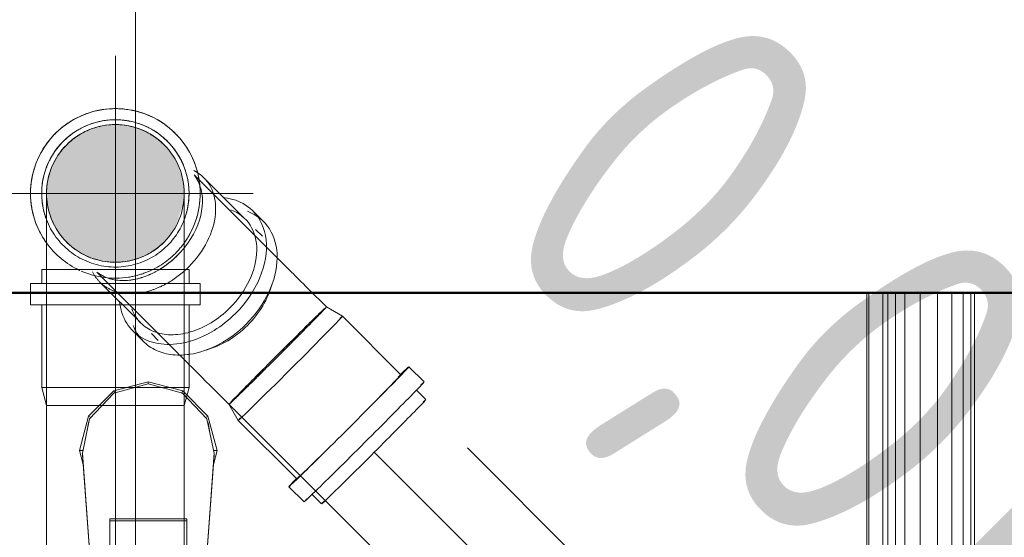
# Model space of a CAD drawing. Header units: millimetres. Extents: x -121 to 21670, y 1231 to 39176.
# Tile 54 of 72: x 17871 to 18229, y 35609 to 35797. Entities that reach past the tile are written whole.
import ezdxf

# ---------------------------------------------------------------- set-up
doc = ezdxf.new("R2010")
doc.units = ezdxf.units.MM
for name, pattern in [('ADSK_Осевая', [700, 500, -100, 0, -100]), ('ADSK_Скрыто', [300, 150, -150]), ('ADSK_Штриховая_ш3 п1_5', [225, 150, -75])]:
    doc.linetypes.add(name, pattern=pattern)
for name, color, linetype, lineweight in [('A-DETL-____-HDLN', 90, 'ADSK_Скрыто', 9), ('A-DETL-____-MBND', 5, 'ADSK_Штриховая_ш3 п1_5', 20), ('A-WALL-____-MCUT', 113, 'Continuous', 50), ('A-WALL-____-OTLN', 113, 'Continuous', 20), ('M-EQPM-____-OTLN', 50, 'Continuous', 20), ('P-PIPE-____-CNTR', 3, 'ADSK_Осевая', 20), ('P-PIPE-____-IDEN', 2, 'Continuous', 20), ('P-PIPE-____-OTLN', 3, 'Continuous', 20)]:
    doc.layers.add(name, color=color, linetype=linetype, lineweight=lineweight)
doc.styles.add('GOST Common_1', font='GOST_Common.ttf', dxfattribs={"width": 0.9, "height": 125})

# ---------------------------------------------------------------- blocks, each defined once
blk = doc.blocks.new('Прямая форма - V line-610148-В_Этаж 02_Канализация')
at = {"layer": 'A-WALL-____-MCUT', "color": 9}
blk.add_line((1000, -100), (4180, -100), dxfattribs=at)
blk = doc.blocks.new('Прямая форма - SW - 014-610149-В_Этаж 02_Канализация')
blk.add_blockref('Прямая форма - V line-610148-В_Этаж 02_Канализация', (0, 0))
blk = doc.blocks.new('Прямая форма - V line-609016-В_Этаж 02_Канализация')
at = {"layer": 'M-EQPM-____-OTLN', "color": 253}
for p, q in [((260.84, -183.27), (260.84, 0)), ((260.87, 0), (260.87, -183.24)), ((261.6, -183.27), (261.6, 0)), ((266.64, -183.27), (266.64, 0)), ((268.48, -183.27), (268.48, 0)), ((271.3, -183.27), (271.3, 0)), ((274.68, -183.27), (274.68, 0)), ((280.15, -183.27), (280.15, 0)), ((286.45, -183.27), (286.45, 0)), ((291.73, -183.27), (291.73, 0)), ((295.82, -183.27), (295.82, 0)), ((298.6, -183.27), (298.6, 0)), ((299.99, -183.27), (299.99, 0)), ((-12.5, -35.67), (-21.65, -44.82)), ((0, -32.32), (-12.5, -35.67)), ((-12.5, -35.67), (-12.03, -36.48)), ((0, -33.04), (-12.47, -36.48)), ((0, -33.04), (0, -32.32)), ((12.5, -35.67), (0, -32.32)), ((12.47, -36.48), (0, -33.04)), ((12.03, -36.48), (12.5, -35.67)), ((12.5, -35.67), (21.65, -44.82)), ((-12.47, -36.48), (-21.3, -45.8)), ((21.3, -45.79), (12.47, -36.48)), ((-25, -57.32), (-21.65, -44.82)), ((-23.89, -58.26), (-21.3, -45.8)), ((-21.65, -44.82), (-20.82, -45.3)), ((21.65, -44.82), (20.82, -45.3)), ((23.89, -58.26), (21.3, -45.79)), ((21.65, -44.82), (25, -57.32)), ((-21.73, -47.12), (-22.2, -50.13)), ((22.2, -50.13), (21.73, -47.12)), ((-23.65, -62.37), (-25, -57.32)), ((-25, -57.32), (-23.7, -57.32)), ((-23.89, -59.01), (-23.89, -58.26)), ((-20.95, -98.41), (-23.89, -58.26)), ((-23.89, -59.01), (-20.95, -99.15)), ((20.95, -98.41), (23.89, -58.26)), ((23.89, -59.01), (20.95, -99.15)), ((25, -57.32), (23.65, -62.37)), ((25, -57.32), (23.7, -57.32)), ((23.89, -59.01), (23.89, -58.26)), ((-14, -82.11), (14, -82.11)), ((-14, -96.93), (-14, -82.11)), ((14, -82.11), (14, -96.93)), ((14, -82.86), (-14, -82.86))]:
    blk.add_line(p, q, dxfattribs=at)
blk = doc.blocks.new('Прямая форма - FU - 054-610380-В_Этаж 02_Канализация')
blk.add_blockref('Прямая форма - V line-609016-В_Этаж 02_Канализация', (0, 0))
blk = doc.blocks.new('V line_ifc_RVT-1-В_Этаж 02_Канализация')
at = {"layer": 'A-WALL-____-OTLN', "color": 253, "lineweight": 20}
blk.add_blockref('Прямая форма - SW - 014-610149-В_Этаж 02_Канализация', (36123.24, 35797.63), dxfattribs=at)
at = {"layer": 'M-EQPM-____-OTLN', "color": 253, "lineweight": 20}
blk.add_blockref('Прямая форма - FU - 054-610380-В_Этаж 02_Канализация', (37995.19, 35697.63), dxfattribs=at)
blk = doc.blocks.new('ADSK_ППР_Отвод канализационный - Отвод раструбный-1631686-В_Этаж 02_Канализация')
at = {"layer": 'A-DETL-____-HDLN', "color": 12, "flags": 128}
for points in [[(37958.24, 35733.71), (37958.24, 35733.69), (37958.24, 35733.63), (37958.24, 35733.52), (37958.24, 35733.37)], [(38008.24, 35733.33), (38008.24, 35733.48), (38008.24, 35733.6), (38008.24, 35733.68), (38008.24, 35733.71), (38008.24, 35733.71)]]:
    blk.add_lwpolyline(points, dxfattribs=at)
at = {"layer": 'A-DETL-____-HDLN', "color": 12}
for start, end in [(125.0049, 127.1875), (120, 124.5503), (123.1576, 124.4513), (55.4497, 60), (55.5487, 56.8424), (52.8125, 54.9951), (127.7012, 135), (127.7999, 128.6079), (45.2695, 52.2988), (51.3921, 52.2001), (168.8794, 181.5617), (357.2414, 11.1206)]:
    blk.add_arc((37983.24, 35733.71), 25, start, end, dxfattribs=at)
at = {"layer": 'P-PIPE-____-OTLN', "color": 22}
for p, q in [((37956.49, 35706.04), (37956.49, 35701.04)), ((38009.99, 35706.04), (37956.49, 35706.04)), ((37958.24, 35707.39), (37958.24, 35656.71)), ((38008.24, 35656.71), (38008.24, 35707.39)), ((38009.99, 35701.04), (38009.99, 35706.04)), ((37952.44, 35701.04), (37952.44, 35693.24)), ((38014.04, 35701.04), (37952.44, 35701.04)), ((38014.04, 35693.24), (38014.04, 35701.04)), ((38014.04, 35693.24), (37952.44, 35693.24)), ((37956.49, 35693.24), (37956.49, 35663.24)), ((38009.99, 35663.24), (38009.99, 35693.24)), ((37956.49, 35663.24), (37958.24, 35656.71)), ((38009.99, 35663.24), (37956.49, 35663.24)), ((38008.24, 35656.71), (38009.99, 35663.24)), ((37958.24, 35656.71), (37962.86, 35656.71)), ((37963.01, 35656.71), (37963.45, 35656.71)), ((37963.43, 35656.71), (37975.46, 35656.71)), ((37975.83, 35656.71), (37983.24, 35656.71)), ((37983.24, 35656.71), (37990.65, 35656.71)), ((37991.02, 35656.71), (38003.05, 35656.71)), ((38003.02, 35656.71), (38003.46, 35656.71)), ((38003.62, 35656.71), (38008.24, 35656.71))]:
    blk.add_line(p, q, dxfattribs=at)
at = {"layer": 'P-PIPE-____-OTLN', "color": 22, "flags": 128}
for points in [[(37958.24, 35733.37), (37958.24, 35733.18), (37958.24, 35732.96), (37958.24, 35732.68), (37958.24, 35732.37), (37958.24, 35732.02), (37958.24, 35731.63), (37958.24, 35731.2), (37958.24, 35730.74), (37958.24, 35730.23), (37958.24, 35729.69), (37958.24, 35729.11), (37958.24, 35728.5), (37958.24, 35727.86), (37958.24, 35727.18), (37958.24, 35726.47), (37958.24, 35725.73), (37958.24, 35724.96), (37958.24, 35724.16), (37958.24, 35723.34), (37958.24, 35722.49), (37958.24, 35721.61), (37958.24, 35720.72), (37958.24, 35719.8), (37958.24, 35718.86), (37958.24, 35717.9), (37958.24, 35716.93), (37958.24, 35715.94), (37958.24, 35714.94), (37958.24, 35713.92), (37958.24, 35712.9), (37958.24, 35711.87), (37958.24, 35710.83), (37958.24, 35709.78), (37958.24, 35708.73), (37958.24, 35707.68), (37958.24, 35707.39)], [(38008.24, 35707.39), (38008.24, 35708.45), (38008.24, 35709.5), (38008.24, 35710.54), (38008.24, 35711.59), (38008.24, 35712.62), (38008.24, 35713.65), (38008.24, 35714.67), (38008.24, 35715.67), (38008.24, 35716.66), (38008.24, 35717.64), (38008.24, 35718.6), (38008.24, 35719.55), (38008.24, 35720.47), (38008.24, 35721.37), (38008.24, 35722.25), (38008.24, 35723.11), (38008.24, 35723.94), (38008.24, 35724.75), (38008.24, 35725.52), (38008.24, 35726.27), (38008.24, 35726.99), (38008.24, 35727.68), (38008.24, 35728.33), (38008.24, 35728.95), (38008.24, 35729.54), (38008.24, 35730.09), (38008.24, 35730.6), (38008.24, 35731.08), (38008.24, 35731.52), (38008.24, 35731.92), (38008.24, 35732.28), (38008.24, 35732.6), (38008.24, 35732.89), (38008.24, 35733.13), (38008.24, 35733.33)]]:
    blk.add_lwpolyline(points, dxfattribs=at)
at = {"layer": 'P-PIPE-____-OTLN', "color": 22}
for radius, start, end in [(30.8, 90, 212.271), (30.8, 328.1809, 90), (26.75, 90, 200.1682), (26.75, 339.6863, 90), (25, 124.5669, 127.6843), (25, 52.3157, 55.4331)]:
    blk.add_arc((37983.24, 35733.71), radius, start, end, dxfattribs=at)
blk = doc.blocks.new('ADSK_ППР_Отвод канализационный_Составной - Отвод раструбный-1631702-В_Этаж 02_Канализация')
at = {"layer": 'A-DETL-____-HDLN', "color": 12}
for p, q in [((38012.51, 35739.8), (38011.82, 35740.48)), ((37976.47, 35705.12), (38004.95, 35676.64)), ((37977.52, 35701.6), (37992.45, 35686.67)), ((37977.52, 35701.6), (37992.45, 35686.67)), ((37989.58, 35683.81), (37993.46, 35679.93)), ((37989.58, 35683.81), (37993.46, 35679.93)), ((37996.33, 35682.79), (37998.82, 35680.3)), ((37996.33, 35682.79), (37998.82, 35680.3))]:
    blk.add_line(p, q, dxfattribs=at)
at = {"layer": 'A-DETL-____-HDLN', "color": 12, "flags": 128}
blk.add_lwpolyline([(38010.08, 35671.51), (38009.42, 35672.18), (38008.77, 35672.83), (38008.13, 35673.46), (38007.52, 35674.08), (38006.91, 35674.68), (38006.33, 35675.26), (38005.77, 35675.83), (38005.22, 35676.37), (38004.95, 35676.64)], dxfattribs=at)
at = {"layer": 'A-DETL-____-HDLN', "color": 12}
for radius, start, end in [(30.8, 113.2398, 130.0933), (30.8, 77.2398, 94.0933), (25, 315, 135), (26.75, 113.3306, 130.062), (25, 60, 120), (26.75, 94.5379, 111.9495), (26.75, 77.3306, 94.062), (26.75, 58.5379, 75.9495), (30.8, 41.2398, 58.2062), (25, 125.0049, 127.1875), (25, 120, 124.5503), (25, 55.4497, 60), (26.75, 41.3306, 58.062), (25, 52.8125, 54.9951), (25, 135, 315), (25, 135, 207.7674), (26.75, 135, 147.9495), (26.75, 130.5379, 135), (25, 127.7012, 135), (25, 45, 52.2988), (25, 315, 45), (26.75, 27, 39.9495), (30.8, 149.2398, 166.0933), (26.75, 149.3306, 166.062), (26.75, 22.5379, 27), (26.75, 5.3306, 22.062), (30.8, 5.2398, 22.0933), (26.75, 166.5379, 183.9495), (26.75, 351, 3.9495), (30.8, 185.2398, 202.0933), (26.75, 185.3306, 190.5256), (26.75, 346.5379, 351), (26.75, 191.0252, 315), (26.75, 315, 344.0286), (26.75, 344.3432, 346.062), (30.8, 329.2398, 346.0933), (25, 209.0803, 276.368), (30.8, 213.9121, 243), (25, 277.4111, 315), (30.8, 315, 328.2121), (30.8, 290.6309, 315), (30.8, 243, 245.2458), (30.8, 246.2163, 279), (30.8, 279, 290.2965)]:
    blk.add_arc((37983.24, 35733.71), radius, start, end, dxfattribs=at)
for centre, major_axis, start_param, end_param in [((37996.44, 35720.51), (18.92, 18.92), 0.171588, 0.237494), ((37996.44, 35720.51), (18.92, 18.92), 0.171588, 0.237494), ((37993.19, 35723.76), (17.68, 17.68), 6.120626, 6.179659), ((37993.19, 35723.76), (17.68, 17.68), 6.120626, 6.179659), ((37993.19, 35723.76), (17.68, 17.68), 4.45059, 4.867162), ((37993.19, 35723.76), (17.68, 17.68), 4.712389, 4.867162), ((37993.19, 35723.76), (17.68, 17.68), 4.366242, 4.712389), ((37996.44, 35720.51), (18.92, 18.92), 2.904099, 3.141593), ((37996.44, 35720.51), (18.92, 18.92), 2.904099, 3.141593), ((37993.19, 35723.76), (17.68, 17.68), 3.245119, 4.359257), ((37993.19, 35723.76), (17.68, 17.68), 3.245119, 4.18879), ((37993.19, 35723.76), (17.68, 17.68), 4.18879, 4.359257), ((37993.19, 35723.76), (17.68, 17.68), 4.366242, 4.45059), ((37996.44, 35720.51), (18.92, 18.92), 4.272389, 4.635171), ((37996.44, 35720.51), (18.92, 18.92), 4.272389, 4.635171), ((37996.44, 35720.51), (18.92, 18.92), 3.141593, 3.190755), ((37996.44, 35720.51), (18.92, 18.92), 3.141593, 3.190755), ((37996.44, 35720.51), (18.92, 18.92), 3.200412, 3.455752), ((37996.44, 35720.51), (18.92, 18.92), 3.200412, 3.455752), ((37993.19, 35723.76), (17.68, 17.68), 4.054674, 4.08407), ((37993.19, 35723.76), (17.68, 17.68), 4.054674, 4.08407), ((37996.44, 35720.51), (18.92, 18.92), 3.455752, 4.08407), ((37996.44, 35720.51), (18.92, 18.92), 3.455752, 4.08407), ((37996.44, 35720.51), (18.92, 18.92), 4.08407, 4.26649), ((37996.44, 35720.51), (18.92, 18.92), 4.08407, 4.26649), ((38011.36, 35705.59), (21.78, 21.78), 2.611132, 4.060513), ((38011.36, 35705.59), (21.78, 21.78), 2.611132, 4.060513), ((38011.36, 35705.59), (18.92, 18.92), 2.827433, 4.055242), ((38011.36, 35705.59), (18.92, 18.92), 2.827433, 4.055242), ((38015.24, 35701.71), (21.78, 21.78), 2.827433, 3.90472), ((38015.24, 35701.71), (21.78, 21.78), 2.827433, 3.90472)]:
    blk.add_ellipse(centre, major_axis=major_axis, ratio=0.710633, start_param=start_param, end_param=end_param, dxfattribs=at)
at = {"layer": 'P-PIPE-____-OTLN', "color": 22}
for p, q in [((38040.31, 35712), (38012.53, 35739.77)), ((38030.28, 35724.5), (38015.35, 35739.43)), ((38030.28, 35724.5), (38015.35, 35739.43)), ((38037.02, 35723.48), (38033.14, 35727.36)), ((38037.02, 35723.48), (38033.14, 35727.36)), ((38036.65, 35718.13), (38034.16, 35720.62)), ((38036.65, 35718.13), (38034.16, 35720.62)), ((38059.83, 35692.47), (38053.34, 35698.96)), ((38065.69, 35689.09), (38059.83, 35692.47)), ((38086.9, 35667.88), (38065.69, 35689.09)), ((38095.28, 35665.23), (38089.76, 35670.74)), ((38017.99, 35663.6), (38024.48, 35657.12)), ((38095.95, 35658.83), (38092.42, 35662.36)), ((38024.48, 35657.12), (38027.86, 35651.26)), ((38027.86, 35651.26), (38049.07, 35630.05)), ((38046.21, 35627.18), (38051.72, 35621.67)), ((38054.59, 35624.53), (38058.12, 35621))]:
    blk.add_line(p, q, dxfattribs=at)
at = {"layer": 'P-PIPE-____-OTLN', "color": 22, "flags": 128}
for points in [[(38040.31, 35712), (38040.84, 35711.46), (38041.4, 35710.91), (38041.97, 35710.34), (38042.56, 35709.74), (38043.17, 35709.13), (38043.8, 35708.51), (38044.44, 35707.86), (38045.1, 35707.21), (38045.77, 35706.54), (38046.45, 35705.86), (38047.14, 35705.16), (38047.85, 35704.46), (38048.56, 35703.74), (38049.28, 35703.02), (38050.01, 35702.3), (38050.74, 35701.56), (38051.48, 35700.82), (38052.22, 35700.08), (38052.97, 35699.34), (38053.34, 35698.96)], [(38017.99, 35663.6), (38017.25, 35664.35), (38016.5, 35665.09), (38015.76, 35665.83), (38015.03, 35666.57), (38014.3, 35667.3), (38013.57, 35668.02), (38012.85, 35668.74), (38012.15, 35669.45), (38011.45, 35670.15), (38010.76, 35670.84), (38010.08, 35671.51)]]:
    blk.add_lwpolyline(points, dxfattribs=at)
at = {"layer": 'P-PIPE-____-OTLN', "color": 22}
for start, end in [(94.3, 112.6401), (58.3, 76.6401), (135, 148.6401), (130.3, 135), (22.3, 40.6401), (166.3, 184.6401), (346.3, 4.6401), (202.3, 213.8183)]:
    blk.add_arc((37983.24, 35733.71), 30.8, start, end, dxfattribs=at)
for centre, major_axis, ratio, start_param, end_param in [((37996.44, 35720.51), (18.92, 18.92), 0.710633, 4.712389, 6.452913), ((37996.44, 35720.51), (18.92, 18.92), 0.710633, 4.712389, 6.452913), ((37993.19, 35723.76), (17.68, 17.68), 0.710633, 4.869152, 6.118636), ((37993.19, 35723.76), (17.68, 17.68), 0.710633, 4.869152, 6.118636), ((38011.36, 35705.59), (21.78, 21.78), 0.710633, 4.712389, 6.813646), ((38011.36, 35705.59), (21.78, 21.78), 0.710633, 4.712389, 6.813646), ((38011.36, 35705.59), (18.92, 18.92), 0.710633, 4.712389, 6.597345), ((38011.36, 35705.59), (18.92, 18.92), 0.710633, 4.712389, 6.597345), ((38015.24, 35701.71), (21.78, 21.78), 0.710633, 4.712389, 6.597345), ((38015.24, 35701.71), (21.78, 21.78), 0.710633, 4.712389, 6.597345), ((37993.19, 35723.76), (17.68, 17.68), 0.710633, 5.340708, 5.370104), ((37993.19, 35723.76), (17.68, 17.68), 0.710633, 5.340708, 5.370104), ((37996.44, 35720.51), (18.92, 18.92), 0.710633, 4.637057, 4.712389), ((37996.44, 35720.51), (18.92, 18.92), 0.710633, 4.637057, 4.712389), ((38017.73, 35699.22), (18.92, 18.92), 0.710633, 4.712389, 5.396067), ((38017.73, 35699.22), (18.92, 18.92), 0.710633, 4.712389, 5.396067), ((38011.36, 35705.59), (18.92, 18.92), 0.710633, 4.057128, 4.712389), ((38011.36, 35705.59), (18.92, 18.92), 0.710633, 4.057128, 4.712389), ((38011.36, 35705.59), (21.78, 21.78), 0.710633, 4.06215, 4.712389), ((38011.36, 35705.59), (21.78, 21.78), 0.710633, 4.06215, 4.712389), ((38042.16, 35674.79), (17.68, 17.68), 0.01, 5.497993, 5.759587), ((38015.24, 35701.71), (21.78, 21.78), 0.710633, 3.906358, 4.712389), ((38015.24, 35701.71), (21.78, 21.78), 0.710633, 3.906358, 4.712389), ((38046.77, 35670.18), (18.92, 18.92), 0.01, 4.712389, 6.283185), ((38046.77, 35670.18), (18.92, 18.92), 0.01, 0.002679, 0.314159), ((38017.73, 35699.22), (18.92, 18.92), 0.710633, 4.028711, 4.712389), ((38017.73, 35699.22), (18.92, 18.92), 0.710633, 4.028711, 4.712389), ((38042.16, 35674.79), (17.68, 17.68), 0.01, 4.974325, 5.235988), ((38042.16, 35674.79), (17.68, 17.68), 0.01, 5.340708, 5.349536), ((38042.16, 35674.79), (17.68, 17.68), 0.01, 4.712517, 4.974188), ((38046.77, 35670.18), (18.92, 18.92), 0.01, 3.141593, 4.712389), ((38042.16, 35674.79), (17.68, 17.68), 0.01, 4.18879, 4.450453), ((38067.99, 35648.96), (21.78, 21.78), 0.01, 4.712389, 6.815755), ((38067.99, 35648.96), (18.92, 18.92), 0.01, 5.340708, 6.597345), ((38042.16, 35674.79), (17.68, 17.68), 0.01, 4.077953, 4.188631), ((38073.5, 35643.45), (21.78, 21.78), 0.01, 4.712389, 6.597345), ((38042.16, 35674.79), (17.68, 17.68), 0.01, 3.665191, 3.926785), ((38042.16, 35674.79), (17.68, 17.68), 0.01, 3.926991, 4.056338), ((38042.16, 35674.79), (17.68, 17.68), 0.01, 3.141593, 3.402488), ((38042.16, 35674.79), (17.68, 17.68), 0.01, 3.403392, 3.664867), ((38077.04, 35639.91), (18.92, 18.92), 0.01, 4.712389, 6.597345), ((38046.77, 35670.18), (18.92, 18.92), 0.01, 2.827433, 3.138913), ((38067.99, 35648.96), (21.78, 21.78), 0.01, 2.609023, 4.712389), ((38073.5, 35643.45), (21.78, 21.78), 0.01, 2.827433, 4.712389), ((38077.04, 35639.91), (18.92, 18.92), 0.01, 2.827433, 4.712389), ((38067.99, 35648.96), (18.92, 18.92), 0.01, 2.827433, 4.08407)]:
    blk.add_ellipse(centre, major_axis=major_axis, ratio=ratio, start_param=start_param, end_param=end_param, dxfattribs=at)

msp = doc.modelspace()

# ---------------------------------------------------------------- hatches: boundary and pattern name
at = {"layer": 'P-PIPE-____-OTLN'}
msp.add_hatch(color=256, dxfattribs=at).paths.add_polyline_path([(17906.0918, 35708.7096), (17912.5622, 35709.5614), (17918.5918, 35712.0589), (17923.7694, 35716.0319), (17927.7424, 35721.2096), (17930.5178, 35729.35), (17931.0918, 35733.7096), (17930.2399, 35740.18), (17927.7424, 35746.2096), (17923.6764, 35751.4586), (17918.5918, 35755.3602), (17912.5622, 35757.8577), (17906.0918, 35758.7096), (17899.6213, 35757.8577), (17893.5918, 35755.3602), (17888.4141, 35751.3872), (17884.288, 35745.8399), (17881.9436, 35740.18), (17881.0918, 35733.7096), (17881.9436, 35727.2391), (17884.4411, 35721.2096), (17888.4141, 35716.0319), (17893.5918, 35712.0589), (17899.6213, 35709.5614)])

# ---------------------------------------------------------------- linework, layer by layer
at = {"layer": 'A-DETL-____-HDLN', "color": 12}
for p, q in [((17898.638, 35656.7095), (17898.363, 35656.7095)), ((17913.8205, 35656.7096), (17913.5456, 35656.7096))]:
    msp.add_line(p, q, dxfattribs=at)
for start_param, end_param in [(0.26179939, 1.57079633), (1.57079633, 3.14159265), (4.05870618, 4.07612134)]:
    msp.add_ellipse((17965.0055, 35674.796), major_axis=(17.6777, 17.6777), ratio=0.0099995, start_param=start_param, end_param=end_param, dxfattribs=at)
at = {"layer": 'A-DETL-____-MBND', "color": 22}
for p, q in [((18299.0661, 35376.0912), (17982.6831, 35692.4737)), ((17947.3278, 35657.1183), (18297.8665, 35306.5801)), ((18000.0775, 35639.724), (18295.8001, 35344.0019))]:
    msp.add_line(p, q, dxfattribs=at)
for start_param, end_param in [(5.35315774, 6.28318531), (4.71238898, 5.34666657), (4.07811139, 4.71238898), (3.14159265, 4.05671613)]:
    msp.add_ellipse((17965.0055, 35674.796), major_axis=(17.6777, 17.6777), ratio=0.0099995, start_param=start_param, end_param=end_param, dxfattribs=at)
at = {"layer": 'P-PIPE-____-CNTR', "color": 22}
for p, q in [((17906.0918, 35683.7096), (17906.0918, 35783.7096)), ((17856.0918, 35733.7096), (17956.0918, 35733.7096)), ((17906.0918, 35708.8545), (17906.0918, 35707.3938)), ((17906.0918, 35707.3938), (17906.0918, 35656.7096)), ((17906.0919, 35473.7096), (17906.0918, 35656.7096))]:
    msp.add_line(p, q, dxfattribs=at)
at = {"layer": 'P-PIPE-____-IDEN'}
msp.add_line((17913.4401, 35564.4326), (17913.4401, 36087.3385), dxfattribs=at)
at = {"layer": 'P-PIPE-____-OTLN', "color": 22}
for p, q in [((17881.0918, 35656.7095), (17881.0919, 35473.7095)), ((17885.7087, 35656.7095), (17881.0918, 35656.7095)), ((17898.3157, 35656.7095), (17886.2816, 35656.7095)), ((17913.4981, 35656.7096), (17898.6855, 35656.7095)), ((17925.9019, 35656.7096), (17913.8678, 35656.7096)), ((17931.0918, 35656.7096), (17926.4748, 35656.7096)), ((17931.0919, 35473.7096), (17931.0918, 35656.7096))]:
    msp.add_line(p, q, dxfattribs=at)

# ---------------------------------------------------------------- block references
at = {"lineweight": 9}
msp.add_blockref('V line_ifc_RVT-1-В_Этаж 02_Канализация', (-20077.1477, 0), dxfattribs=at)
at = {"layer": 'A-DETL-____-HDLN', "color": 12}
for name in ['ADSK_ППР_Отвод канализационный - Отвод раструбный-1631686-В_Этаж 02_Канализация', 'ADSK_ППР_Отвод канализационный_Составной - Отвод раструбный-1631702-В_Этаж 02_Канализация']:
    msp.add_blockref(name, (-20077.1477, 0), dxfattribs=at)

# ---------------------------------------------------------------- texts
at = {"layer": 'P-PIPE-____-IDEN', "lineweight": 9, "insert": (18124.9329, 35811.0531), "char_height": 125, "width": 310.253062, "attachment_point": 1, "rotation": 315.000047, "style": 'GOST Common_1'}
msp.add_mtext('0,01', dxfattribs=at)

doc.saveas('drawing.dxf')
